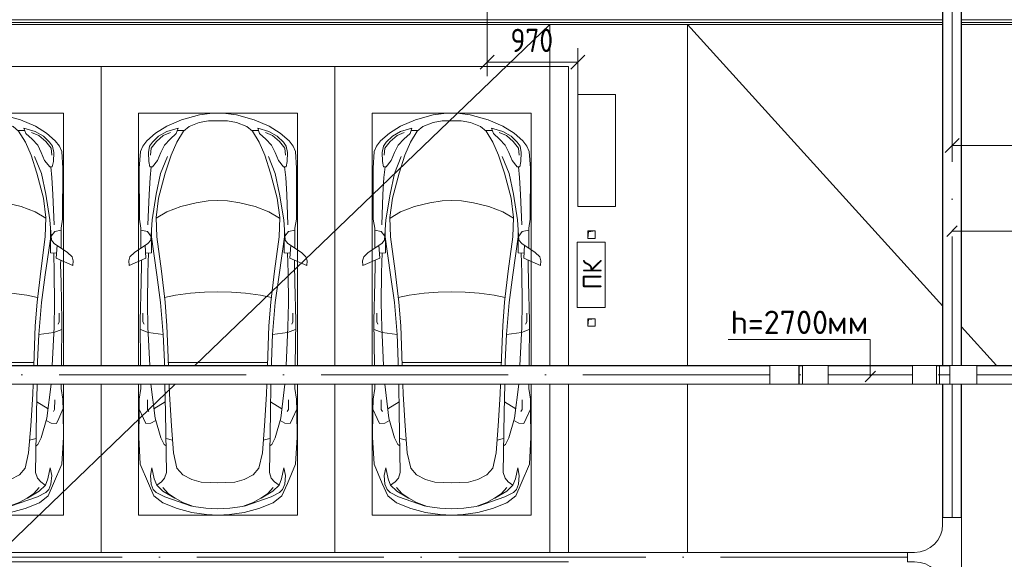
# Model space of a CAD drawing. Header units: millimetres. Extents: x -32229 to 192519, y -13689 to 125138.
# Tile 159 of 183: x 69565 to 80094, y 64377 to 70150. Entities that reach past the tile are written whole.
import ezdxf

# ---------------------------------------------------------------- set-up
doc = ezdxf.new("R2010")
doc.units = ezdxf.units.MM
doc.linetypes.add('ADSK_Осевая', pattern=[2800, 2000, -400, 0, -400])
for name, color, linetype, lineweight in [('A-____-____-DIMS', 7, 'Continuous', 9), ('A-____-____-DIMS-200', 7, 'Continuous', 9), ('A-____-NOTE-TEXT', 7, 'Continuous', 18), ('A-DETL-GENF-OTLN', 7, 'Continuous', 18), ('A-FLOR-____-OTLN', 7, 'Continuous', 18), ('A-GENM-____-OTLN', 7, 'Continuous', 18), ('C-PRKG-____-OTLN', 7, 'Continuous', 18), ('E-CABL-TRAY-CNTR', 7, 'ADSK_Осевая', 18), ('E-CABL-TRAY-OTLN', 7, 'Continuous', 18), ('G-____-____-TEXT', 7, 'Continuous', 9), ('M-EQPM-____-OTLN', 7, 'Continuous', 18), ('S-COLS-____-MCUT', 7, 'Continuous', 40)]:
    doc.layers.add(name, color=color, linetype=linetype, lineweight=lineweight)
doc.layers.add('A-DETL-____-OTLN', color=7, linetype='Continuous', lineweight=9, true_color=0x00a600)
doc.styles.add('GOST Common', font='GOST_Common.ttf', dxfattribs={"height": 200})
doc.styles.add('GOST Common_4', font='GOST_Common.ttf', dxfattribs={"width": 0.9, "height": 250})
doc.styles.add('ISOCPEUR', font='isocpeur.ttf', dxfattribs={"height": 250})
doc.dimstyles.new('ГОСТ_2_5_мм2', dxfattribs={"dimscale": 304.8, "dimtxt": 251.428749, "dimasz": 0.492126, "dimexe": 0.492126, "dimexo": 0.656168, "dimgap": 0.098425, "dimtad": 1, "dimdec": 0, "dimdsep": 46, "dimtxsty": 'GOST Common_4', "dimblk1": 'OBLIQUE', "dimblk2": 'OBLIQUE', "dimsah": 1, "dimcen": 0.09, "dimazin": 2, "dimtfac": 1, "dimtdec": 4, "dimtix": 1, "dimtmove": 0, "dimatfit": 3, "dimfxl": 1, "dimtvp": 1, "dimtolj": 1, "dimtzin": 0, "dimarcsym": 2})

# ---------------------------------------------------------------- blocks, each defined once
blk = doc.blocks.new('АР_Машиноместо - 5300x2500_С-V112--01 ЭЛ')
at = {"layer": 'A-DETL-GENF-OTLN', "color": 253, "lineweight": 13, "true_color": 0xaaaaaa}
for p, q in [((1053, -518), (862, -572)), ((1165, -503), (1053, -518)), ((1250, -500), (1165, -503)), ((1250, -500), (1335, -503)), ((1335, -503), (1447, -518)), ((1447, -518), (1638, -572)), ((862, -572), (702, -640)), ((1051, -599), (941, -642)), ((1149, -583), (1051, -599)), ((1250, -582), (1149, -583)), ((1250, -582), (1351, -583)), ((1351, -583), (1449, -599)), ((1449, -599), (1559, -642)), ((1638, -572), (1798, -640)), ((584, -715), (489, -796)), ((702, -640), (584, -715)), ((704, -696), (616, -746)), ((825, -661), (704, -696)), ((738, -778), (805, -716)), ((805, -716), (825, -661)), ((882, -692), (809, -809)), ((888, -686), (815, -687)), ((941, -642), (882, -692)), ((1559, -642), (1618, -692)), ((1612, -686), (1685, -687)), ((1618, -692), (1691, -809)), ((1695, -716), (1675, -661)), ((1675, -661), (1796, -696)), ((1762, -778), (1695, -716)), ((1796, -696), (1884, -746)), ((1798, -640), (1916, -715)), ((1916, -715), (2011, -796)), ((489, -796), (446, -853)), ((550, -812), (519, -852)), ((616, -746), (550, -812)), ((677, -844), (738, -778)), ((809, -809), (749, -950)), ((1691, -809), (1751, -950)), ((1823, -844), (1762, -778)), ((1884, -746), (1950, -812)), ((1950, -812), (1981, -852)), ((2011, -796), (2054, -853)), ((421, -911), (409, -1087)), ((446, -853), (421, -911)), ((519, -852), (506, -920)), ((506, -920), (510, -1019)), ((603, -1005), (639, -920)), ((639, -920), (677, -844)), ((1861, -920), (1823, -844)), ((1897, -1005), (1861, -920)), ((1981, -852), (1994, -920)), ((1994, -920), (1990, -1019)), ((2054, -853), (2079, -911)), ((2079, -911), (2091, -1087)), ((510, -1019), (522, -1074)), ((549, -1076), (603, -1005)), ((749, -950), (687, -1141)), ((1751, -950), (1813, -1141)), ((1951, -1076), (1897, -1005)), ((1990, -1019), (1978, -1074)), ((409, -1087), (411, -1634)), ((522, -1074), (549, -1076)), ((687, -1141), (615, -1410)), ((1813, -1141), (1885, -1410)), ((1978, -1074), (1951, -1076)), ((2091, -1087), (2089, -1634)), ((615, -1410), (589, -1616)), ((853, -1499), (1017, -1460)), ((1017, -1460), (1147, -1439)), ((1147, -1439), (1250, -1434)), ((1353, -1439), (1250, -1434)), ((1483, -1460), (1353, -1439)), ((1647, -1499), (1483, -1460)), ((1885, -1410), (1911, -1616)), ((590, -1624), (704, -1557)), ((704, -1557), (853, -1499)), ((1796, -1557), (1647, -1499)), ((1910, -1624), (1796, -1557)), ((411, -1634), (427, -1731)), ((547, -1643), (531, -1858)), ((589, -1616), (596, -1825)), ((1911, -1616), (1904, -1825)), ((1953, -1643), (1969, -1858)), ((2089, -1634), (2073, -1731)), ((427, -1731), (427, -1943)), ((495, -1765), (427, -1753)), ((534, -1817), (495, -1765)), ((541, -1994), (540, -1733)), ((1959, -1994), (1960, -1733)), ((1966, -1817), (2005, -1765)), ((2005, -1765), (2073, -1753)), ((2073, -1731), (2073, -1943)), ((501, -1894), (358, -1990)), ((531, -1858), (501, -1894)), ((597, -2231), (535, -1798)), ((596, -1825), (645, -2192)), ((1904, -1825), (1855, -2192)), ((1903, -2231), (1965, -1798)), ((1969, -1858), (1999, -1894)), ((1999, -1894), (2142, -1990)), ((358, -1990), (309, -2036)), ((480, -2053), (471, -1914)), ((541, -1994), (476, -1998)), ((506, -1996), (500, -2210)), ((1959, -1994), (2024, -1998)), ((1994, -1996), (2000, -2210)), ((2020, -2053), (2029, -1914)), ((2142, -1990), (2191, -2036)), ((309, -2036), (297, -2080)), ((297, -2080), (301, -2131)), ((301, -2131), (480, -2053)), ((432, -2120), (431, -2074)), ((2199, -2131), (2020, -2053)), ((2068, -2120), (2069, -2074)), ((2191, -2036), (2203, -2080)), ((2203, -2080), (2199, -2131)), ((428, -2308), (432, -2120)), ((500, -2210), (496, -2532)), ((645, -2192), (684, -2522)), ((1855, -2192), (1816, -2522)), ((2000, -2210), (2004, -2532)), ((2072, -2308), (2068, -2120)), ((418, -2723), (428, -2308)), ((637, -2526), (597, -2231)), ((1863, -2526), (1903, -2231)), ((2082, -2723), (2072, -2308)), ((637, -2526), (666, -2867)), ((684, -2522), (705, -2775)), ((1816, -2522), (1795, -2775)), ((1863, -2526), (1834, -2867)), ((496, -2532), (501, -2790)), ((2004, -2532), (1999, -2790)), ((423, -3200), (418, -2723)), ((448, -2639), (448, -2734)), ((448, -2734), (460, -2756)), ((2052, -2734), (2040, -2756)), ((2052, -2639), (2052, -2734)), ((2077, -3200), (2082, -2723)), ((505, -2847), (421, -2813)), ((501, -2790), (522, -3200)), ((705, -2775), (720, -3200)), ((1795, -2775), (1780, -3200)), ((1999, -2790), (1978, -3200)), ((1995, -2847), (2079, -2813)), ((666, -2867), (505, -2847)), ((666, -2865), (679, -3159)), ((1834, -2865), (1821, -3159)), ((1834, -2867), (1995, -2847)), ((679, -3159), (679, -3200)), ((1821, -3159), (1821, -3200)), ((409, -3560), (426, -3447)), ((426, -3447), (426, -3400)), ((534, -3400), (579, -3763)), ((683, -3400), (689, -3706)), ((727, -3400), (731, -3508)), ((1773, -3400), (1769, -3508)), ((1817, -3400), (1811, -3706)), ((1966, -3400), (1921, -3763)), ((2074, -3447), (2074, -3400)), ((2091, -3560), (2074, -3447)), ((406, -3688), (409, -3560)), ((495, -3566), (497, -3672)), ((731, -3508), (752, -3846)), ((1769, -3508), (1748, -3846)), ((2005, -3566), (2003, -3672)), ((2094, -3688), (2091, -3560)), ((408, -3667), (453, -3766)), ((497, -3672), (510, -3691)), ((687, -3589), (566, -3664)), ((1813, -3589), (1934, -3664)), ((2003, -3672), (1990, -3691)), ((2092, -3667), (2047, -3766)), ((403, -3968), (406, -3688)), ((453, -3766), (478, -3819)), ((579, -3763), (639, -3975)), ((689, -3706), (700, -4345)), ((1811, -3706), (1800, -4345)), ((1921, -3763), (1861, -3975)), ((2047, -3766), (2022, -3819)), ((2097, -3968), (2094, -3688)), ((478, -3819), (533, -3818)), ((533, -3818), (586, -3790)), ((752, -3846), (774, -4133)), ((1748, -3846), (1726, -4133)), ((1967, -3818), (1914, -3790)), ((2022, -3819), (1967, -3818)), ((420, -4254), (403, -3968)), ((639, -3975), (675, -4045)), ((1861, -3975), (1825, -4045)), ((2080, -4254), (2097, -3968)), ((675, -4045), (695, -4058)), ((1825, -4045), (1805, -4058)), ((774, -4133), (812, -4299)), ((1726, -4133), (1688, -4299)), ((507, -4463), (420, -4254)), ((544, -4295), (528, -4375)), ((569, -4413), (544, -4295)), ((812, -4299), (873, -4370)), ((1688, -4299), (1627, -4370)), ((1931, -4413), (1956, -4295)), ((1956, -4295), (1972, -4375)), ((1993, -4463), (2080, -4254)), ((528, -4375), (536, -4471)), ((595, -4479), (569, -4413)), ((680, -4406), (645, -4445)), ((700, -4345), (680, -4406)), ((873, -4370), (970, -4419)), ((970, -4419), (1070, -4447)), ((1530, -4419), (1430, -4447)), ((1627, -4370), (1530, -4419)), ((1800, -4345), (1820, -4406)), ((1820, -4406), (1855, -4445)), ((1905, -4479), (1931, -4413)), ((1972, -4375), (1964, -4471)), ((566, -4595), (507, -4463)), ((536, -4471), (558, -4526)), ((558, -4526), (591, -4560)), ((662, -4543), (595, -4479)), ((645, -4445), (597, -4481)), ((717, -4569), (660, -4505)), ((1070, -4447), (1167, -4453)), ((1167, -4453), (1250, -4454)), ((1333, -4453), (1250, -4454)), ((1430, -4447), (1333, -4453)), ((1783, -4569), (1840, -4505)), ((1838, -4543), (1905, -4479)), ((1855, -4445), (1903, -4481)), ((1942, -4526), (1909, -4560)), ((1934, -4595), (1993, -4463)), ((1964, -4471), (1942, -4526)), ((659, -4670), (566, -4595)), ((591, -4560), (681, -4606)), ((788, -4618), (662, -4543)), ((681, -4606), (967, -4704)), ((791, -4620), (717, -4569)), ((874, -4665), (791, -4620)), ((1819, -4606), (1533, -4704)), ((1626, -4665), (1709, -4620)), ((1709, -4620), (1783, -4569)), ((1712, -4618), (1838, -4543)), ((1909, -4560), (1819, -4606)), ((1841, -4670), (1934, -4595)), ((813, -4729), (659, -4670)), ((970, -4772), (813, -4729)), ((988, -4707), (874, -4665)), ((1122, -4726), (988, -4707)), ((1250, -4732), (1122, -4726)), ((1250, -4732), (1378, -4726)), ((1378, -4726), (1512, -4707)), ((1512, -4707), (1626, -4665)), ((1530, -4772), (1687, -4729)), ((1687, -4729), (1841, -4670)), ((1126, -4794), (970, -4772)), ((1250, -4800), (1126, -4794)), ((1250, -4800), (1374, -4794)), ((1374, -4794), (1530, -4772))]:
    blk.add_line(p, q, dxfattribs=at)
at = {"layer": 'A-DETL-GENF-OTLN', "color": 254, "lineweight": 13, "true_color": 0xd4d4d4}
for p, q in [((743, -708), (665, -740)), ((1757, -708), (1835, -740)), ((592, -805), (535, -874)), ((665, -740), (592, -805)), ((1835, -740), (1908, -805)), ((1908, -805), (1965, -874)), ((535, -874), (528, -949)), ((1965, -874), (1972, -949)), ((710, -963), (637, -1146)), ((1790, -963), (1863, -1146)), ((537, -1076), (525, -1189)), ((637, -1146), (590, -1368)), ((1863, -1146), (1910, -1368)), ((1963, -1076), (1975, -1189)), ((525, -1189), (514, -1369)), ((1975, -1189), (1986, -1369)), ((590, -1368), (547, -1643)), ((1910, -1368), (1953, -1643)), ((514, -1369), (502, -1696)), ((1986, -1369), (1998, -1696)), ((956, -2427), (1105, -2414)), ((1105, -2414), (1250, -2413)), ((1395, -2414), (1250, -2413)), ((1544, -2427), (1395, -2414)), ((678, -2473), (795, -2446)), ((795, -2446), (956, -2427)), ((1705, -2446), (1544, -2427)), ((1822, -2473), (1705, -2446)), ((715, -3168), (1250, -3167)), ((1785, -3168), (1250, -3167)), ((695, -3980), (765, -3997)), ((1805, -3980), (1735, -3997))]:
    blk.add_line(p, q, dxfattribs=at)
at = {"layer": 'C-PRKG-____-OTLN', "color": 253, "lineweight": 13, "true_color": 0xaaaaaa}
for p, q in [((2500, 0), (0, 0)), ((0, 0), (0, -3200)), ((2500, 0), (2500, -3200)), ((400, -500), (400, -3200)), ((400, -500), (2100, -500)), ((2100, -500), (2100, -3200)), ((0, -3400), (0, -5200)), ((400, -3400), (400, -4800)), ((2100, -3400), (2100, -4800)), ((2500, -3400), (2500, -5200)), ((400, -4800), (2100, -4800)), ((2500, -5300), (0, -5300))]:
    blk.add_line(p, q, dxfattribs=at)
blk = doc.blocks.new('АР_Машиноместо - 5300x2500_С-V111--01 ЭЛ')
at = {"layer": 'A-DETL-GENF-OTLN', "color": 253, "lineweight": 13, "true_color": 0xaaaaaa}
for p, q in [((970, 4772), (813, 4729)), ((1126, 4794), (970, 4772)), ((1250, 4800), (1126, 4794)), ((1250, 4800), (1374, 4794)), ((1374, 4794), (1530, 4772)), ((1530, 4772), (1687, 4729)), ((659, 4670), (566, 4595)), ((813, 4729), (659, 4670)), ((681, 4606), (967, 4704)), ((874, 4665), (791, 4620)), ((988, 4707), (874, 4665)), ((1122, 4726), (988, 4707)), ((1250, 4732), (1122, 4726)), ((1250, 4732), (1378, 4726)), ((1378, 4726), (1512, 4707)), ((1512, 4707), (1626, 4665)), ((1819, 4606), (1533, 4704)), ((1626, 4665), (1709, 4620)), ((1687, 4729), (1841, 4670)), ((1841, 4670), (1934, 4595)), ((566, 4595), (507, 4463)), ((558, 4526), (591, 4560)), ((591, 4560), (681, 4606)), ((662, 4543), (595, 4479)), ((717, 4569), (660, 4505)), ((788, 4618), (662, 4543)), ((791, 4620), (717, 4569)), ((1709, 4620), (1783, 4569)), ((1712, 4618), (1838, 4543)), ((1783, 4569), (1840, 4505)), ((1909, 4560), (1819, 4606)), ((1838, 4543), (1905, 4479)), ((1942, 4526), (1909, 4560)), ((1934, 4595), (1993, 4463)), ((507, 4463), (420, 4254)), ((528, 4375), (536, 4471)), ((536, 4471), (558, 4526)), ((595, 4479), (569, 4413)), ((645, 4445), (597, 4481)), ((680, 4406), (645, 4445)), ((970, 4419), (1070, 4447)), ((1070, 4447), (1167, 4453)), ((1167, 4453), (1250, 4454)), ((1333, 4453), (1250, 4454)), ((1430, 4447), (1333, 4453)), ((1530, 4419), (1430, 4447)), ((1820, 4406), (1855, 4445)), ((1855, 4445), (1903, 4481)), ((1905, 4479), (1931, 4413)), ((1964, 4471), (1942, 4526)), ((1972, 4375), (1964, 4471)), ((1993, 4463), (2080, 4254)), ((544, 4295), (528, 4375)), ((569, 4413), (544, 4295)), ((700, 4345), (680, 4406)), ((689, 3706), (700, 4345)), ((812, 4299), (873, 4370)), ((873, 4370), (970, 4419)), ((1627, 4370), (1530, 4419)), ((1688, 4299), (1627, 4370)), ((1800, 4345), (1820, 4406)), ((1811, 3706), (1800, 4345)), ((1931, 4413), (1956, 4295)), ((1956, 4295), (1972, 4375)), ((420, 4254), (403, 3968)), ((774, 4133), (812, 4299)), ((1726, 4133), (1688, 4299)), ((2080, 4254), (2097, 3968)), ((752, 3846), (774, 4133)), ((1748, 3846), (1726, 4133)), ((639, 3975), (675, 4045)), ((675, 4045), (695, 4058)), ((1825, 4045), (1805, 4058)), ((1861, 3975), (1825, 4045)), ((403, 3968), (406, 3688)), ((579, 3763), (639, 3975)), ((1921, 3763), (1861, 3975)), ((2097, 3968), (2094, 3688)), ((453, 3766), (478, 3819)), ((478, 3819), (533, 3818)), ((533, 3818), (586, 3790)), ((731, 3508), (752, 3846)), ((1769, 3508), (1748, 3846)), ((1967, 3818), (1914, 3790)), ((2022, 3819), (1967, 3818)), ((2047, 3766), (2022, 3819)), ((406, 3688), (409, 3560)), ((408, 3667), (453, 3766)), ((497, 3672), (510, 3691)), ((534, 3400), (579, 3763)), ((683, 3400), (689, 3706)), ((1817, 3400), (1811, 3706)), ((1966, 3400), (1921, 3763)), ((2003, 3672), (1990, 3691)), ((2092, 3667), (2047, 3766)), ((2094, 3688), (2091, 3560)), ((495, 3566), (497, 3672)), ((687, 3589), (566, 3664)), ((1813, 3589), (1934, 3664)), ((2005, 3566), (2003, 3672)), ((409, 3560), (426, 3447)), ((727, 3400), (731, 3508)), ((1773, 3400), (1769, 3508)), ((2091, 3560), (2074, 3447)), ((426, 3447), (426, 3400)), ((2074, 3447), (2074, 3400)), ((423, 3200), (418, 2723)), ((501, 2790), (522, 3200)), ((666, 2865), (679, 3159)), ((679, 3159), (679, 3200)), ((705, 2775), (720, 3200)), ((1795, 2775), (1780, 3200)), ((1821, 3159), (1821, 3200)), ((1834, 2865), (1821, 3159)), ((1999, 2790), (1978, 3200)), ((2077, 3200), (2082, 2723)), ((505, 2847), (421, 2813)), ((666, 2867), (505, 2847)), ((637, 2526), (666, 2867)), ((1834, 2867), (1995, 2847)), ((1863, 2526), (1834, 2867)), ((1995, 2847), (2079, 2813)), ((448, 2734), (460, 2756)), ((496, 2532), (501, 2790)), ((684, 2522), (705, 2775)), ((1816, 2522), (1795, 2775)), ((2004, 2532), (1999, 2790)), ((2052, 2734), (2040, 2756)), ((418, 2723), (428, 2308)), ((448, 2639), (448, 2734)), ((2052, 2639), (2052, 2734)), ((2082, 2723), (2072, 2308)), ((500, 2210), (496, 2532)), ((2000, 2210), (2004, 2532)), ((637, 2526), (597, 2231)), ((645, 2192), (684, 2522)), ((1855, 2192), (1816, 2522)), ((1863, 2526), (1903, 2231)), ((428, 2308), (432, 2120)), ((597, 2231), (535, 1798)), ((1903, 2231), (1965, 1798)), ((2072, 2308), (2068, 2120)), ((297, 2080), (301, 2131)), ((301, 2131), (480, 2053)), ((432, 2120), (431, 2074)), ((506, 1996), (500, 2210)), ((596, 1825), (645, 2192)), ((1904, 1825), (1855, 2192)), ((1994, 1996), (2000, 2210)), ((2199, 2131), (2020, 2053)), ((2068, 2120), (2069, 2074)), ((2203, 2080), (2199, 2131)), ((309, 2036), (297, 2080)), ((358, 1990), (309, 2036)), ((480, 2053), (471, 1914)), ((2020, 2053), (2029, 1914)), ((2142, 1990), (2191, 2036)), ((2191, 2036), (2203, 2080)), ((501, 1894), (358, 1990)), ((427, 1731), (427, 1943)), ((541, 1994), (476, 1998)), ((541, 1994), (540, 1733)), ((1959, 1994), (2024, 1998)), ((1959, 1994), (1960, 1733)), ((1999, 1894), (2142, 1990)), ((2073, 1731), (2073, 1943)), ((534, 1817), (495, 1765)), ((531, 1858), (501, 1894)), ((547, 1643), (531, 1858)), ((589, 1616), (596, 1825)), ((1911, 1616), (1904, 1825)), ((1953, 1643), (1969, 1858)), ((1966, 1817), (2005, 1765)), ((1969, 1858), (1999, 1894)), ((411, 1634), (427, 1731)), ((495, 1765), (427, 1753)), ((2005, 1765), (2073, 1753)), ((2089, 1634), (2073, 1731)), ((409, 1087), (411, 1634)), ((615, 1410), (589, 1616)), ((590, 1624), (704, 1557)), ((1910, 1624), (1796, 1557)), ((1885, 1410), (1911, 1616)), ((2091, 1087), (2089, 1634)), ((704, 1557), (853, 1499)), ((853, 1499), (1017, 1460)), ((1647, 1499), (1483, 1460)), ((1796, 1557), (1647, 1499)), ((687, 1141), (615, 1410)), ((1017, 1460), (1147, 1439)), ((1147, 1439), (1250, 1434)), ((1353, 1439), (1250, 1434)), ((1483, 1460), (1353, 1439)), ((1813, 1141), (1885, 1410)), ((421, 911), (409, 1087)), ((510, 1019), (522, 1074)), ((522, 1074), (549, 1076)), ((549, 1076), (603, 1005)), ((749, 950), (687, 1141)), ((1751, 950), (1813, 1141)), ((1951, 1076), (1897, 1005)), ((1978, 1074), (1951, 1076)), ((1990, 1019), (1978, 1074)), ((2079, 911), (2091, 1087)), ((506, 920), (510, 1019)), ((603, 1005), (639, 920)), ((809, 809), (749, 950)), ((1691, 809), (1751, 950)), ((1897, 1005), (1861, 920)), ((1994, 920), (1990, 1019)), ((446, 853), (421, 911)), ((489, 796), (446, 853)), ((519, 852), (506, 920)), ((550, 812), (519, 852)), ((639, 920), (677, 844)), ((677, 844), (738, 778)), ((1823, 844), (1762, 778)), ((1861, 920), (1823, 844)), ((1950, 812), (1981, 852)), ((1981, 852), (1994, 920)), ((2011, 796), (2054, 853)), ((2054, 853), (2079, 911)), ((584, 715), (489, 796)), ((616, 746), (550, 812)), ((704, 696), (616, 746)), ((738, 778), (805, 716)), ((882, 692), (809, 809)), ((1618, 692), (1691, 809)), ((1762, 778), (1695, 716)), ((1796, 696), (1884, 746)), ((1884, 746), (1950, 812)), ((1916, 715), (2011, 796)), ((702, 640), (584, 715)), ((862, 572), (702, 640)), ((825, 661), (704, 696)), ((805, 716), (825, 661)), ((888, 686), (815, 687)), ((941, 642), (882, 692)), ((1051, 599), (941, 642)), ((1449, 599), (1559, 642)), ((1559, 642), (1618, 692)), ((1612, 686), (1685, 687)), ((1638, 572), (1798, 640)), ((1695, 716), (1675, 661)), ((1675, 661), (1796, 696)), ((1798, 640), (1916, 715)), ((1053, 518), (862, 572)), ((1149, 583), (1051, 599)), ((1250, 582), (1149, 583)), ((1250, 582), (1351, 583)), ((1351, 583), (1449, 599)), ((1447, 518), (1638, 572)), ((1165, 503), (1053, 518)), ((1250, 500), (1165, 503)), ((1250, 500), (1335, 503)), ((1335, 503), (1447, 518))]:
    blk.add_line(p, q, dxfattribs=at)
at = {"layer": 'A-DETL-GENF-OTLN', "color": 254, "lineweight": 13, "true_color": 0xd4d4d4}
for p, q in [((695, 3980), (765, 3997)), ((1805, 3980), (1735, 3997)), ((715, 3168), (1250, 3167)), ((1785, 3168), (1250, 3167)), ((678, 2473), (795, 2446)), ((795, 2446), (956, 2427)), ((956, 2427), (1105, 2414)), ((1544, 2427), (1395, 2414)), ((1705, 2446), (1544, 2427)), ((1822, 2473), (1705, 2446)), ((1105, 2414), (1250, 2413)), ((1395, 2414), (1250, 2413)), ((514, 1369), (502, 1696)), ((1986, 1369), (1998, 1696)), ((590, 1368), (547, 1643)), ((1910, 1368), (1953, 1643)), ((525, 1189), (514, 1369)), ((1975, 1189), (1986, 1369)), ((637, 1146), (590, 1368)), ((1863, 1146), (1910, 1368)), ((537, 1076), (525, 1189)), ((1963, 1076), (1975, 1189)), ((710, 963), (637, 1146)), ((1790, 963), (1863, 1146)), ((535, 874), (528, 949)), ((1965, 874), (1972, 949)), ((592, 805), (535, 874)), ((1908, 805), (1965, 874)), ((665, 740), (592, 805)), ((743, 708), (665, 740)), ((1757, 708), (1835, 740)), ((1835, 740), (1908, 805))]:
    blk.add_line(p, q, dxfattribs=at)
at = {"layer": 'C-PRKG-____-OTLN', "color": 253, "lineweight": 13, "true_color": 0xaaaaaa}
for p, q in [((2500, 5300), (0, 5300)), ((0, 3400), (0, 5200)), ((2500, 3400), (2500, 5200)), ((400, 4800), (2100, 4800)), ((400, 3400), (400, 4800)), ((2100, 3400), (2100, 4800)), ((0, 0), (0, 3200)), ((400, 500), (400, 3200)), ((2100, 500), (2100, 3200)), ((2500, 0), (2500, 3200)), ((400, 500), (2100, 500)), ((2500, 0), (0, 0))]:
    blk.add_line(p, q, dxfattribs=at)
blk = doc.blocks.new('АР_Канал вертикальный прямоугольный - ПК-V178--01 ЭЛ')
at = {"layer": 'M-EQPM-____-OTLN', "color": 253, "lineweight": 13, "true_color": 0xaaaaaa}
for p, q in [((350, 150), (-350, 150)), ((-350, 150), (-350, -150)), ((-350, -150), (-350, 150)), ((-350, 150), (350, 150)), ((350, -150), (350, 150)), ((350, 150), (350, -150)), ((-350, -150), (350, -150)), ((350, -150), (-350, -150))]:
    blk.add_line(p, q, dxfattribs=at)
blk = doc.blocks.new('АР_Канал вертикальный прямоугольный - АПТ-5386077--01 ЭЛ')
at = {"layer": 'M-EQPM-____-OTLN', "lineweight": 13, "true_color": 0xe2e2e2}
blk.add_hatch(color=254, dxfattribs=at).paths.add_polyline_path([(-40, -40), (-32, 32), (40, 40), (-40, 40)])
at = {"layer": 'M-EQPM-____-OTLN', "color": 253, "lineweight": 13, "true_color": 0xaaaaaa}
for p, q in [((40, 40), (-40, 40)), ((-40, 40), (-40, -40)), ((40, 40), (-40, 40)), ((-40, 40), (-40, -40)), ((-40, -40), (-40, 40)), ((-40, 40), (40, 40)), ((-40, -40), (-32, 32)), ((-40, -40), (-32, 32)), ((-32, 32), (40, 40)), ((-32, 32), (40, 40)), ((40, -40), (40, 40)), ((40, 40), (40, -40)), ((-40, -40), (40, -40)), ((40, -40), (-40, -40))]:
    blk.add_line(p, q, dxfattribs=at)
blk = doc.blocks.new('АР-Заполнение деф_ шва - Д_ш_-4338032--01 ЭЛ')
at = {"layer": 'A-GENM-____-OTLN', "color": 253, "lineweight": 13, "true_color": 0xaaaaaa}
for p, q in [((10146, 25), (44100, 25)), ((44300, 25), (49475, 25)), ((10146, -25), (44100, -25)), ((44300, -25), (49475, -25))]:
    blk.add_line(p, q, dxfattribs=at)
blk = doc.blocks.new('Наметкина 10_РД_АР_П_отсоединено_rvt-1--01 ЭЛ')
at = {"layer": 'A-FLOR-____-OTLN', "color": 253, "lineweight": 13, "true_color": 0xaaaaaa}
for p, q in [((45481, 70120), (79435, 70120)), ((45481, 70100), (75235, 70100)), ((75235, 70100), (71438, 66450)), ((75235, 70100), (75235, 66450)), ((76705, 70100), (75235, 70100)), ((75235, 70100), (75235, 66450)), ((76705, 66450), (76705, 70100)), ((79435, 67086), (76705, 70100)), ((76705, 70100), (79435, 70100)), ((76705, 66450), (76705, 70100)), ((79635, 70120), (84777, 70120)), ((79635, 70100), (84785, 70100)), ((80011, 66450), (79635, 66865)), ((71229, 66250), (69435, 64525)), ((75235, 66250), (75235, 64450)), ((75235, 66250), (75235, 64450)), ((76705, 64450), (76705, 66250)), ((76705, 64450), (76705, 66250))]:
    blk.add_line(p, q, dxfattribs=at)
at = {"layer": 'S-COLS-____-MCUT', "color": 253, "lineweight": 15, "true_color": 0xaaaaaa}
for p, q in [((75935, 69350), (75535, 69350)), ((75535, 69350), (75535, 68150)), ((75935, 68150), (75935, 69350)), ((75535, 68150), (75935, 68150))]:
    blk.add_line(p, q, dxfattribs=at)
at = {"layer": 'A-GENM-____-OTLN', "color": 253, "lineweight": 13, "true_color": 0xaaaaaa}
blk.add_blockref('АР-Заполнение деф_ шва - Д_ш_-4338032--01 ЭЛ', (35335, 70125), dxfattribs=at)
at = {"layer": 'C-PRKG-____-OTLN', "color": 253, "lineweight": 13, "true_color": 0xaaaaaa}
blk.add_blockref('АР_Машиноместо - 5300x2500_С-V112--01 ЭЛ', (67935, 69650), dxfattribs=at)
at = {"layer": 'C-PRKG-____-OTLN', "color": 253, "lineweight": 13, "true_color": 0xaaaaaa, "rotation": 180}
for p in [(72935, 69650), (75435, 69650)]:
    blk.add_blockref('АР_Машиноместо - 5300x2500_С-V111--01 ЭЛ', p, dxfattribs=at)
at = {"layer": 'M-EQPM-____-OTLN', "color": 253, "lineweight": 13, "true_color": 0xaaaaaa}
for p in [(75680, 67850), (75680, 66910)]:
    blk.add_blockref('АР_Канал вертикальный прямоугольный - АПТ-5386077--01 ЭЛ', p, dxfattribs=at)
at = {"layer": 'M-EQPM-____-OTLN', "color": 253, "lineweight": 13, "true_color": 0xaaaaaa, "rotation": 90.00000000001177}
blk.add_blockref('АР_Канал вертикальный прямоугольный - ПК-V178--01 ЭЛ', (75675, 67420), dxfattribs=at)
at = {"layer": 'A-____-NOTE-TEXT', "color": 253, "lineweight": 5, "true_color": 0xaaaaaa, "insert": (75588, 67265), "char_height": 200, "width": 384.81, "attachment_point": 1, "rotation": 90, "style": 'GOST Common'}
blk.add_mtext('ПК', dxfattribs=at)
blk = doc.blocks.new('M_Горизонтальный тройник для канального - Радиус 300 мм-V275--01 ЭЛ')
at = {"layer": 'E-CABL-TRAY-OTLN', "color": 150, "true_color": 0x0080ff}
for p, q in [((425, 100), (-425, 100)), ((-425, 100), (-425, -100)), ((425, -100), (425, 100)), ((-425, -100), (-350, -100)), ((350, -100), (425, -100)), ((-50, -400), (-50, -475)), ((50, -475), (50, -400)), ((-50, -475), (50, -475))]:
    blk.add_line(p, q, dxfattribs=at)
for centre, start, end in [((-350, -400), 0, 90), ((350, -400), 90, 180)]:
    blk.add_arc(centre, 300, start, end, dxfattribs=at)
blk = doc.blocks.new('M_Вертикальный внутренний изгиб-колено для канального - Стандартное-3091157--01 ЭЛ')
at = {"layer": 'E-CABL-TRAY-OTLN', "color": 94, "true_color": 0x009f00}
for p, q in [((79112, 66250), (79112, 66450)), ((79187, 66450), (79112, 66450)), ((79187, 66450), (79311, 66450)), ((79311, 66450), (79370, 66450)), ((79370, 66450), (79370, 66250)), ((79112, 66250), (79187, 66250)), ((79311, 66250), (79187, 66250)), ((79370, 66250), (79311, 66250))]:
    blk.add_line(p, q, dxfattribs=at)
blk = doc.blocks.new('M_Вертикальный внутренний изгиб-колено для канального - Стандартное-3091178--01 ЭЛ')
at = {"layer": 'E-CABL-TRAY-OTLN', "color": 94, "true_color": 0x009f00}
for p, q in [((77936, 66250), (77936, 66450)), ((77936, 66450), (77987, 66450)), ((77987, 66450), (78135, 66450)), ((78210, 66450), (78135, 66450)), ((78210, 66450), (78210, 66250)), ((77987, 66250), (77936, 66250)), ((78135, 66250), (77987, 66250)), ((78135, 66250), (78210, 66250))]:
    blk.add_line(p, q, dxfattribs=at)
blk = doc.blocks.new('M_Вертикальный наружный изгиб-колено для канального - Стандартное-3091163--01 ЭЛ')
at = {"layer": 'E-CABL-TRAY-OTLN', "color": 94, "true_color": 0x009f00}
for p, q in [((79511, 66250), (79511, 66450)), ((79570, 66450), (79511, 66450)), ((79570, 66450), (79724, 66450)), ((79724, 66450), (79799, 66450)), ((79799, 66450), (79799, 66250)), ((79570, 66250), (79511, 66250)), ((79724, 66250), (79570, 66250)), ((79799, 66250), (79724, 66250))]:
    blk.add_line(p, q, dxfattribs=at)
blk = doc.blocks.new('M_Вертикальный наружный изгиб-колено для канального - Стандартное-3091184--01 ЭЛ')
at = {"layer": 'E-CABL-TRAY-OTLN', "color": 94, "true_color": 0x009f00}
for p, q in [((77587, 66250), (77587, 66450)), ((77587, 66450), (77662, 66450)), ((77662, 66450), (77847, 66450)), ((77847, 66450), (77897, 66450)), ((77897, 66450), (77897, 66250)), ((77662, 66250), (77587, 66250)), ((77847, 66250), (77662, 66250)), ((77847, 66250), (77897, 66250))]:
    blk.add_line(p, q, dxfattribs=at)
blk = doc.blocks.new('DIMBLOCK44--01 ЭЛ')
at = {"layer": 'A-____-____-DIMS-200'}
for p, q in [((79535, 68711), (79535, 68955)), ((79535, 68805), (79610, 68880)), ((82835, 68711), (82835, 68955)), ((82835, 68805), (82910, 68880)), ((79535, 68805), (79460, 68730)), ((79535, 68805), (82835, 68805)), ((79535, 68805), (79535, 68711)), ((82835, 68805), (82760, 68730)), ((82835, 68805), (82835, 68711))]:
    blk.add_line(p, q, dxfattribs=at)
at = {"layer": 'A-____-____-DIMS-200', "color": 0, "insert": (80870, 69162), "char_height": 250, "width": 756.84, "attachment_point": 1, "line_spacing_factor": 1.022761, "style": 'GOST Common_4'}
blk.add_mtext('3300', dxfattribs=at)
blk = doc.blocks.new('_Oblique')
at = {"color": 0, "linetype": 'ByBlock', "lineweight": -2}
blk.add_line((-0.5, -0.5), (0.5, 0.5), dxfattribs=at)
blk = doc.blocks.new('DIMBLOCK124--01 ЭЛ')
at = {"layer": 'A-____-____-DIMS-200'}
for p, q in [((74565, 70805), (74565, 69547)), ((74565, 69697), (74565, 70805)), ((75535, 69352), (75535, 69847)), ((74565, 69697), (74640, 69772)), ((75535, 69697), (75610, 69772)), ((74565, 69697), (74490, 69622)), ((74565, 69697), (75535, 69697)), ((75535, 69697), (75460, 69622)), ((75535, 69697), (75535, 69352))]:
    blk.add_line(p, q, dxfattribs=at)
at = {"layer": 'A-____-____-DIMS-200', "color": 0, "insert": (74814, 70053), "char_height": 250, "width": 567.63, "attachment_point": 1, "line_spacing_factor": 1.022761, "style": 'GOST Common_4'}
blk.add_mtext('970', dxfattribs=at)

msp = doc.modelspace()

# ---------------------------------------------------------------- linework, layer by layer
at = {"layer": 'A-DETL-____-OTLN', "color": 150, "true_color": 0x0080ff}
for p, q in [((79478.3, 67832.1), (79591.5, 67945.2)), ((79534.9, 67888.6), (81619.8, 67888.6))]:
    msp.add_line(p, q, dxfattribs=at)
at = {"layer": 'A-DETL-____-OTLN', "color": 116, "true_color": 0x008040}
for p, q in [((77141.1, 66729.7), (78661.1, 66729.7)), ((78661.1, 66729.7), (78661.1, 66333.6)), ((78604.5, 66277), (78717.6, 66390.1))]:
    msp.add_line(p, q, dxfattribs=at)
at = {"layer": 'E-CABL-TRAY-CNTR', "color": 150, "true_color": 0x0080ff}
for p, q in [((79534.9, 70630.1), (79534.9, 66449.6)), ((79534.9, 66249.6), (79534.9, 64825.3))]:
    msp.add_line(p, q, dxfattribs=at)
at = {"layer": 'E-CABL-TRAY-CNTR', "color": 94, "true_color": 0x009f00}
for p, q in [((77587.2, 66349.6), (45481.5, 66349.6)), ((77897.4, 66349.6), (77917.9, 66349.6)), ((78209.7, 66349.6), (79112.5, 66349.6)), ((79510.8, 66349.6), (79385.6, 66349.6)), ((79799.4, 66349.6), (85815.4, 66349.6))]:
    msp.add_line(p, q, dxfattribs=at)
at = {"layer": 'E-CABL-TRAY-CNTR', "color": 5, "true_color": 0x0000ff}
msp.add_line((79059.9, 64400.3), (65349.1, 64400.3), dxfattribs=at)
at = {"layer": 'E-CABL-TRAY-OTLN', "color": 150, "true_color": 0x0080ff}
for p, q in [((79434.9, 70630.1), (79434.9, 66449.6)), ((79437.4, 70630.1), (79437.4, 66449.6)), ((79632.4, 70630.1), (79632.4, 66449.6)), ((79634.9, 70630.1), (79634.9, 66449.6)), ((79434.9, 66249.6), (79434.9, 64825.3)), ((79437.4, 66249.6), (79437.4, 64825.3)), ((79632.4, 66249.6), (79632.4, 64825.3)), ((79634.9, 66249.6), (79634.9, 64825.3)), ((79437.4, 64825.3), (79434.9, 64825.3)), ((79634.9, 64825.3), (79632.4, 64825.3))]:
    msp.add_line(p, q, dxfattribs=at)
at = {"layer": 'E-CABL-TRAY-OTLN', "color": 94, "true_color": 0x009f00}
for p, q in [((77587.2, 66449.6), (45481.5, 66449.6)), ((77587.2, 66447), (45481.5, 66447)), ((77587.2, 66449.6), (77587.2, 66447)), ((77897.4, 66447), (77897.4, 66449.6)), ((77897.4, 66449.6), (77936.4, 66449.6)), ((77897.4, 66447), (77936.4, 66447)), ((77901.4, 66447), (77901.4, 66252.1)), ((77936.4, 66449.6), (77936.4, 66447)), ((78209.7, 66447), (78209.7, 66449.6)), ((78209.7, 66449.6), (79112.5, 66449.6)), ((78209.7, 66447), (79112.5, 66447)), ((79112.5, 66449.6), (79112.5, 66447)), ((79370.1, 66447), (79370.1, 66449.6)), ((79510.8, 66449.6), (79370.1, 66449.6)), ((79510.8, 66447), (79370.1, 66447)), ((79399.5, 66252.1), (79399.5, 66447)), ((79510.8, 66449.6), (79510.8, 66447)), ((79799.4, 66447), (79799.4, 66449.6)), ((79799.4, 66449.6), (85815.4, 66449.6)), ((79799.4, 66447), (85815.4, 66447)), ((77587.2, 66252.1), (45481.5, 66252.1)), ((77587.2, 66249.6), (45481.5, 66249.6)), ((77587.2, 66252.1), (77587.2, 66249.6)), ((77897.4, 66249.6), (77897.4, 66252.1)), ((77897.4, 66252.1), (77936.4, 66252.1)), ((77897.4, 66249.6), (77936.4, 66249.6)), ((77936.4, 66252.1), (77936.4, 66249.6)), ((78209.7, 66249.6), (78209.7, 66252.1)), ((78209.7, 66252.1), (79112.5, 66252.1)), ((78209.7, 66249.6), (79112.5, 66249.6)), ((79112.5, 66252.1), (79112.5, 66249.6)), ((79370.1, 66249.6), (79370.1, 66252.1)), ((79510.8, 66252.1), (79370.1, 66252.1)), ((79510.8, 66249.6), (79370.1, 66249.6)), ((79510.8, 66252.1), (79510.8, 66249.6)), ((79799.4, 66249.6), (79799.4, 66252.1)), ((79799.4, 66252.1), (85815.4, 66252.1)), ((79799.4, 66249.6), (85815.4, 66249.6))]:
    msp.add_line(p, q, dxfattribs=at)
at = {"layer": 'E-CABL-TRAY-OTLN', "color": 5, "true_color": 0x0000ff}
for p, q in [((79059.9, 64450.3), (65349.1, 64450.3)), ((79059.9, 64447.8), (65349.1, 64447.8)), ((79059.9, 64450.3), (79059.9, 64447.8))]:
    msp.add_line(p, q, dxfattribs=at)

# ---------------------------------------------------------------- block references
at = {"lineweight": 5}
msp.add_blockref('Наметкина 10_РД_АР_П_отсоединено_rvt-1--01 ЭЛ', (0, 0), dxfattribs=at)
at = {"layer": 'E-CABL-TRAY-OTLN', "color": 94, "true_color": 0x009f00}
for name in ['M_Вертикальный наружный изгиб-колено для канального - Стандартное-3091184--01 ЭЛ', 'M_Вертикальный внутренний изгиб-колено для канального - Стандартное-3091178--01 ЭЛ', 'M_Вертикальный внутренний изгиб-колено для канального - Стандартное-3091157--01 ЭЛ', 'M_Вертикальный наружный изгиб-колено для канального - Стандартное-3091163--01 ЭЛ']:
    msp.add_blockref(name, (0, 0), dxfattribs=at)
at = {"layer": 'E-CABL-TRAY-OTLN', "color": 150, "true_color": 0x0080ff, "rotation": 270}
msp.add_blockref('M_Горизонтальный тройник для канального - Радиус 300 мм-V275--01 ЭЛ', (79534.9, 64400.3), dxfattribs=at)

# ---------------------------------------------------------------- texts
at = {"layer": 'G-____-____-TEXT', "color": 96, "true_color": 0x008000, "char_height": 250, "attachment_point": 1, "style": 'ISOCPEUR'}
for s, insert, width in [('h=2700', (77166.9, 67037.2), 1250.632), ('мм', (78198.8, 67037.2), 481.012)]:
    msp.add_mtext(s, dxfattribs=dict(at, insert=insert, width=width))

# ---------------------------------------------------------------- dimensions: what is measured, and where the dimension line sits
at = {"layer": 'A-____-____-DIMS'}
for base, p1, p2, override, picture, middle in [((75535.3, 69696.6), (74564.9, 71005.1), (75535.3, 69151.5), {"dimpost": '<>', "dimfxl": 2092.236548}, 'DIMBLOCK124--01 ЭЛ', (75050.1, 69851.6)), ((82835.3, 68805), (79534.9, 68911), (82835.3, 68911), {"dimpost": '<>', "dimfxl": 3300.397025}, 'DIMBLOCK44--01 ЭЛ', (81185.1, 68960))]:
    dim = msp.add_linear_dim(base=base, p1=p1, p2=p2, dimstyle='ГОСТ_2_5_мм2', override=override, dxfattribs=at)
    dim.commit()
    dim.dimension.update_dxf_attribs({"geometry": picture, "text_midpoint": middle})

doc.saveas('drawing.dxf')
